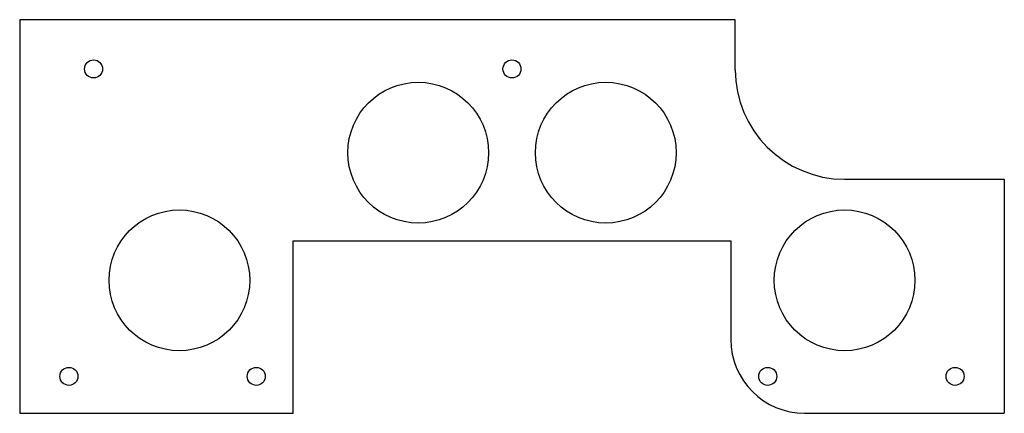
# Model space of a CAD drawing. Header units: millimetres. Extents: x 2 to 202, y 4 to 84.
import ezdxf

# ---------------------------------------------------------------- set-up
doc = ezdxf.new("R2010")
doc.units = ezdxf.units.MM

msp = doc.modelspace()

# ---------------------------------------------------------------- linework, layer by layer
at = {"color": 7, "linetype": 'Continuous', "lineweight": 25}
for p, q in [((1.53, 84.15), (1.53, 4.26)), ((146.87, 84.15), (1.53, 84.15)), ((146.87, 74), (146.87, 84.15)), ((169.1, 51.78), (201.53, 51.78)), ((201.53, 51.78), (201.53, 4.26)), ((57.08, 39.26), (145.98, 39.26)), ((57.08, 4.26), (57.08, 39.26)), ((145.98, 39.26), (145.98, 19.26)), ((1.53, 4.26), (57.08, 4.26)), ((160.98, 4.26), (201.53, 4.26))]:
    msp.add_line(p, q, dxfattribs=at)
for centre, radius in [((16.53, 74.15), 1.83), ((101.53, 74.15), 1.83), ((82.48, 57.16), 14.29), ((120.58, 57.16), 14.29), ((33.97, 31.25), 14.29), ((169.1, 31.25), 14.29), ((11.53, 11.76), 1.83), ((49.58, 11.76), 1.83), ((153.48, 11.76), 1.83), ((191.53, 11.76), 1.83)]:
    msp.add_circle(centre, radius, dxfattribs=at)
for centre, radius in [((169.1, 74), 22.23), ((160.98, 19.26), 15)]:
    msp.add_arc(centre, radius, 180, 270, dxfattribs=at)

doc.saveas('drawing.dxf')
